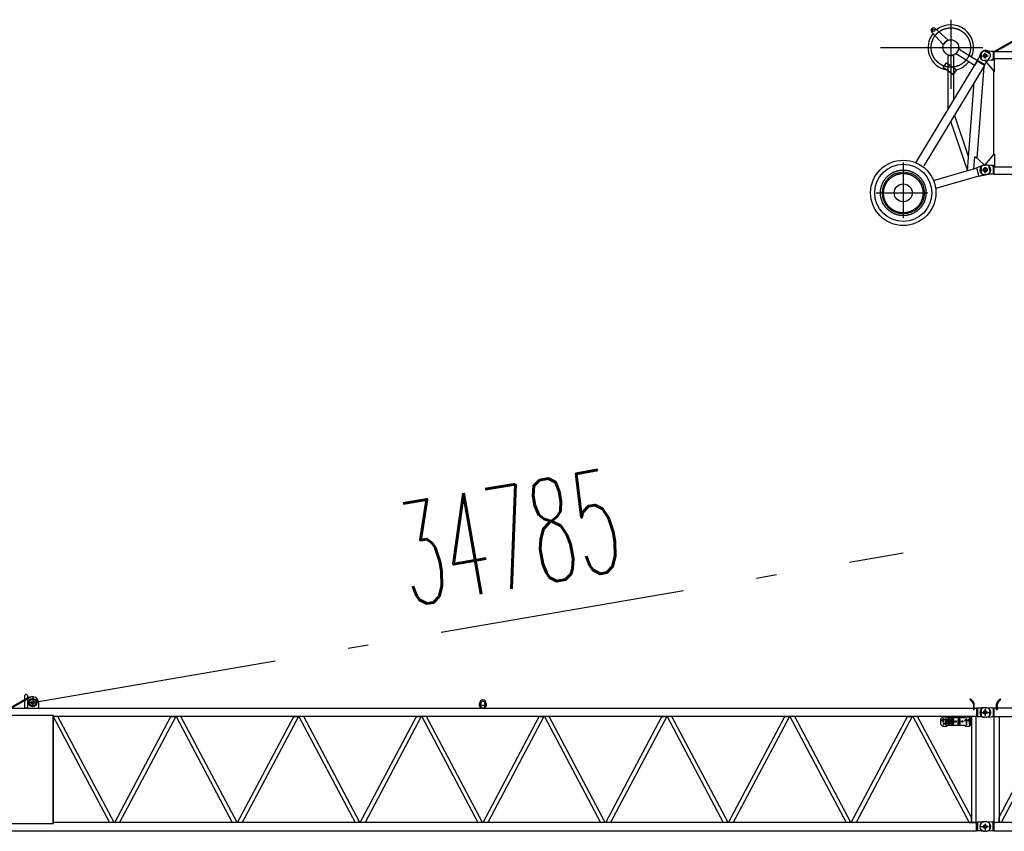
# Model space of a CAD drawing. Extents: x 12936 to 154086, y 9945 to 78013.
# Tile 34 of 64: x 49232 to 61232, y 65297 to 75185. Entities that reach past the tile are written whole.
import ezdxf
from ezdxf.enums import TextEntityAlignment as Align

# ---------------------------------------------------------------- set-up
doc = ezdxf.new("R2010")
doc.units = 0
doc.header["$LTSCALE"] = 100
doc.header["$MEASUREMENT"] = 0
doc.linetypes.add('CENTER', pattern=[50.5, 30, -9, 2.5, -9])
doc.layers.get('0').update_dxf_attribs({"linetype": 'CONTINUOUS'})
for name, color, linetype in [('1', 7, 'CONTINUOUS'), ('16', 7, 'CONTINUOUS'), ('4', 7, 'CONTINUOUS')]:
    doc.layers.add(name, color=color, linetype=linetype)
doc.styles.get("Standard").update_dxf_attribs({"font": 'txt', "bigfont": 'bigfont'})

# ---------------------------------------------------------------- blocks, each defined once
blk = doc.blocks.new('*G621621')
at = {"layer": '16', "color": 7, "linetype": 'CONTINUOUS'}
for p, q in [((60487.294891, 74881.262542), (60348.450391, 75034.202542)), ((60390.912391, 75076.640542), (60543.865891, 74937.833542)), ((60490.833391, 74877.728542), (60487.294891, 74881.262542)), ((60543.865891, 74937.833542), (60547.399891, 74934.299542)), ((60642.852391, 74771.111542), (60644.659891, 74765.009542)), ((60644.659891, 74765.009542), (60655.129891, 74758.702042)), ((60680.796391, 74825.045542), (60674.551891, 74823.310042)), ((60693.018391, 74817.592042), (60680.796391, 74825.045542)), ((60693.018391, 74817.592042), (60906.423391, 74688.374542)), ((60945.232891, 74766.529042), (60955.074391, 74782.798042)), ((60993.645391, 74809.729042), (61060.258891, 74769.440542)), ((60152.911891, 73442.543542), (60901.959391, 74681.069542)), ((60486.915391, 74602.105042), (60527.061391, 74659.444042)), ((60527.061391, 74659.444042), (60649.933891, 74573.408542)), ((60549.546391, 74753.002042), (60545.046391, 74748.502042)), ((60545.046391, 74748.502042), (60545.046391, 74090.920042)), ((60615.046891, 74748.502042), (60610.543891, 74753.002042)), ((60615.046891, 74206.661542), (60615.046891, 74748.502042)), ((60870.168391, 74628.499042), (60655.129891, 74758.702042)), ((60906.423391, 74688.374542), (60870.168391, 74628.499042)), ((60988.897891, 74628.485542), (60901.987891, 74681.051542)), ((60906.354391, 74690.654542), (60916.737391, 74707.820542)), ((60906.354391, 74690.654542), (60995.347891, 74636.831542)), ((60906.423391, 74688.374542), (60906.354391, 74690.654542)), ((60916.737391, 74707.820542), (60920.298391, 74715.293542)), ((60920.298391, 74715.293542), (60923.619391, 74722.204042)), ((60923.619391, 74722.204042), (60926.700391, 74728.550542)), ((60926.700391, 74728.550542), (60929.541391, 74734.331542)), ((60929.541391, 74734.331542), (60932.142391, 74739.548542)), ((60932.142391, 74739.548542), (60934.501891, 74744.200042)), ((60934.501891, 74744.200042), (60936.619891, 74748.286042)), ((60936.619891, 74748.286042), (60938.497891, 74751.806542)), ((60938.497891, 74751.806542), (60940.134391, 74754.761542)), ((60940.134391, 74754.761542), (60941.529391, 74757.149542)), ((60995.347891, 74637.068542), (61005.730891, 74653.997542)), ((61005.018391, 74653.592542), (61006.489891, 74655.292042)), ((61005.730891, 74653.997542), (61010.680891, 74660.632042)), ((61010.680891, 74660.632042), (61015.245391, 74666.791042)), ((61015.245391, 74666.791042), (61019.424391, 74672.473042)), ((61019.424391, 74672.473042), (61023.214891, 74677.681042)), ((61023.214891, 74677.681042), (61026.619891, 74682.410542)), ((61026.619891, 74682.410542), (61029.637891, 74686.664542)), ((61029.637891, 74686.664542), (61032.268891, 74690.440042)), ((61032.268891, 74690.440042), (61034.511391, 74693.740042)), ((61034.511391, 74693.740042), (61036.365391, 74696.560042)), ((61036.365391, 74696.560042), (61037.833891, 74698.904542)), ((61044.489391, 74706.497542), (61054.330891, 74722.771042)), ((60988.897891, 74628.485542), (60249.276391, 73405.552042)), ((60609.783391, 74516.068042), (60486.915391, 74602.105042)), ((60558.472891, 74551.997542), (60609.783391, 74516.068042)), ((60649.933891, 74573.408542), (60609.783391, 74516.068042)), ((60609.783391, 74516.068042), (60638.778391, 74557.472542)), ((60981.483391, 74616.223042), (60897.478891, 73499.915542)), ((60988.897891, 74628.485542), (60995.347891, 74637.068542)), ((60783.957391, 73345.310542), (60865.114891, 74423.815042)), ((60577.657891, 73948.514542), (60782.016391, 73344.748042)), ((60797.013391, 73518.788542), (60625.039891, 74026.861042)), ((60859.813891, 73359.221542), (60871.531891, 73514.957542)), ((60871.531891, 73514.957542), (60881.562391, 73514.957542)), ((60881.562391, 73514.957542), (60981.523891, 73420.493542)), ((60368.766391, 73224.904042), (60801.252391, 73350.328042)), ((60782.016391, 73344.748042), (60783.957391, 73344.748042)), ((60893.941374, 73377.20653), (60783.957391, 73345.310542)), ((60984.901891, 73411.082542), (60894.264391, 73378.553542)), ((60894.264391, 73378.553542), (60923.232391, 73278.664042)), ((60981.523891, 73420.493542), (60984.901891, 73411.082542)), ((60984.902795, 73411.079426), (60992.538391, 73413.293542)), ((61039.147891, 73406.957542), (61060.831891, 73332.191542)), ((60922.897845, 73279.81764), (60394.689391, 73126.636042)), ((60923.232391, 73278.664042), (60942.499891, 73284.248542)), ((60942.499891, 73284.248542), (60950.634391, 73285.772542)), ((60950.634391, 73285.772542), (60958.164391, 73287.208042)), ((60958.164391, 73287.208042), (60965.088391, 73288.556542)), ((60965.088391, 73288.556542), (60971.404891, 73289.815042)), ((60971.404891, 73289.815042), (60977.113891, 73290.986542)), ((60977.113891, 73290.986542), (60982.216891, 73292.071042)), ((60982.216891, 73292.071042), (60986.709391, 73293.065542)), ((60986.709391, 73293.065542), (60990.594391, 73293.971542)), ((60990.594391, 73293.971542), (60993.870391, 73294.790542)), ((60993.870391, 73294.790542), (60996.538891, 73295.519542)), ((61006.581391, 73296.590542), (61024.842391, 73301.887042))]:
    blk.add_line(p, q, dxfattribs=at)
at = {"layer": '16', "color": 7, "linetype": 'CENTER'}
for p, q in [((61000.044391, 74711.291542), (61000.044391, 74780.152042)), ((60961.767391, 74745.083542), (61036.093891, 74745.083542)), ((60000.046891, 73444.069056), (60000.046891, 72765.936525)), ((60965.058391, 73355.083042), (61030.636891, 73355.083042)), ((61000.044391, 73320.436042), (61000.044391, 73388.198542)), ((59670.470636, 73075.069042), (60300.734989, 73075.069042))]:
    blk.add_line(p, q, dxfattribs=at)
for centre, radius in [((60580.047391, 74845.067542), 240.000915), ((60000.046891, 73075.088542), 277.500915), ((60000.046891, 73071.485542), 240.000915)]:
    blk.add_circle(centre, radius, dxfattribs=at)
at = {"layer": '16', "color": 7, "linetype": 'CONTINUOUS'}
for centre, radius in [((60369.685891, 75055.442542), 14.996456), ((60580.047391, 74845.085542), 94.999695), ((61000.044391, 74745.083542), 22.501481), ((60000.046891, 73075.069042), 397.998045), ((60000.046891, 73075.073542), 347.99652), ((60001.387891, 73073.957542), 255.78867), ((61000.044391, 73355.083042), 22.50131), ((60000.046891, 73075.088542), 109.550313)]:
    blk.add_circle(centre, radius, dxfattribs=at)
for centre, radius, start, end in [((60580.047391, 74845.067542), 277.500645, -23.94705, 128.57272), ((60580.047391, 74845.067542), 277.501395, 141.42836, -100.46527), ((60369.685891, 75055.414042), 30.018806, 45.001144, -135.02975), ((60580.042891, 74845.085542), 94.99807, 110.09573, 159.89977), ((60580.009891, 74845.003042), 97.000776, -49.62167, -12.92453), ((61030.806391, 74714.774542), 100.007614, 148.83395, 154.60809), ((61004.704891, 74752.787542), 57.994957, 58.838413, 148.84076), ((61004.704891, 74752.787542), 57.997326, -31.16772, 58.83615), ((60580.047391, 74845.081042), 96.999333, -108.32538, -71.67352), ((60563.938891, 74860.571542), 299.764185, -73.33078, -38.84711), ((60958.918891, 74758.253542), 98.740626, -36.94681, -31.16754), ((61008.687391, 73357.592542), 57.999099, 16.168184, 106.16944), ((61008.687391, 73357.592542), 58.000374, -73.82977, 16.16589), ((60978.726391, 73392.638542), 98.738949, -79.6095, -73.82928)]:
    blk.add_arc(centre, radius, start, end, dxfattribs=at)
blk = doc.blocks.new('*G622622')
at = {"layer": '1', "color": 7, "linetype": 'CONTINUOUS'}
for p, q in [((61118.871391, 74804.523892), (61354.888891, 74937.540892)), ((61140.151891, 74804.976892), (61359.801391, 74928.833392)), ((60948.042391, 74783.942392), (60948.042391, 74706.095392)), ((61010.059891, 74803.013392), (60991.044391, 74803.013392)), ((61075.044391, 74797.016392), (61010.059891, 74803.013392)), ((61095.103891, 74797.016392), (61075.044391, 74797.016392)), ((61095.103891, 74797.016392), (61095.103891, 74693.012392)), ((61105.837891, 74795.811892), (61095.103891, 74797.016392)), ((61105.837891, 74795.811892), (61105.837891, 74694.210892)), ((61105.837891, 74795.811892), (72894.250891, 74795.811892)), ((61123.782391, 74795.811892), (61118.871391, 74804.523892)), ((61140.151891, 74795.811892), (61140.151891, 74804.976892)), ((61010.059891, 74687.015392), (60991.044391, 74687.015392)), ((61000.044391, 74687.015392), (61000.044391, 74682.011392)), ((61000.044391, 74682.011392), (61108.854391, 74552.336392)), ((61075.044391, 74693.012392), (61010.059891, 74687.015392)), ((61095.103891, 74704.212892), (61075.044391, 74693.012392)), ((61095.103891, 74693.012392), (61075.044391, 74693.012392)), ((61113.858391, 74704.212892), (61095.103891, 74704.212892)), ((61105.837891, 74694.210892), (61095.103891, 74693.012392)), ((61640.043391, 74707.266892), (61099.543891, 74707.266892)), ((61113.858391, 74552.336392), (61113.858391, 74704.212892)), ((61099.543891, 74563.433392), (61099.543891, 73536.591892)), ((61108.854391, 74552.336392), (61113.858391, 74552.336392)), ((61000.044391, 73418.012392), (61108.854391, 73547.687392)), ((61108.854391, 73547.687392), (61113.858391, 73547.687392)), ((61113.858391, 73547.687392), (61113.858391, 73395.810892)), ((60948.042391, 73393.938892), (60948.042391, 73316.090392)), ((61010.059891, 73413.008392), (60991.044391, 73413.008392)), ((61000.044391, 73413.008392), (61000.044391, 73418.012392)), ((61075.044391, 73407.011392), (61010.059891, 73413.008392)), ((61095.103891, 73407.011392), (61075.044391, 73407.011392)), ((61095.103891, 73395.810892), (61075.044391, 73407.011392)), ((61095.103891, 73407.011392), (61095.103891, 73303.008892)), ((61106.749891, 73405.812892), (61095.103891, 73407.011392)), ((61113.858391, 73395.810892), (61095.103891, 73395.810892)), ((61099.543891, 73392.756892), (61640.043391, 73392.756892)), ((61106.749891, 73304.211892), (61106.749891, 73405.812892)), ((61010.059891, 73297.011892), (60991.044391, 73297.011892)), ((61022.767891, 73298.820892), (61020.003391, 73298.778892)), ((61026.142891, 73298.948392), (61022.767891, 73298.820892)), ((61030.125391, 73299.159892), (61026.142891, 73298.948392)), ((61034.718391, 73299.455392), (61030.125391, 73299.159892)), ((61039.920391, 73299.836392), (61034.718391, 73299.455392)), ((61045.729891, 73300.301392), (61039.920391, 73299.836392)), ((61052.148391, 73300.851892), (61045.729891, 73300.301392)), ((61059.172891, 73301.486392), (61052.148391, 73300.851892)), ((61066.806391, 73302.204892), (61059.172891, 73301.486392)), ((61075.044391, 73303.008892), (61066.806391, 73302.204892)), ((61095.103891, 73303.008892), (61075.044391, 73303.008892)), ((61106.749891, 73304.211892), (61095.103891, 73303.008892)), ((61106.749891, 73304.211892), (72893.344891, 73304.211892))]:
    blk.add_line(p, q, dxfattribs=at)
at = {"layer": '1', "color": 7, "linetype": 'CENTER'}
for p, q in [((61000.044391, 74715.749392), (61000.044391, 74776.961392)), ((60970.705891, 74745.014392), (61026.448891, 74745.014392)), ((60971.250391, 73355.009392), (61029.726391, 73355.009392)), ((61000.044391, 73325.808892), (61000.044391, 73387.566892))]:
    blk.add_line(p, q, dxfattribs=at)
at = {"layer": '1', "color": 7, "linetype": 'CONTINUOUS'}
for centre, radius in [((61000.044391, 74745.014392), 22.503662), ((61000.044391, 73355.009392), 25.003051)]:
    blk.add_circle(centre, radius, dxfattribs=at)
for centre, radius, start, end in [((60991.044391, 74745.014392), 57.998656, 90, 180), ((60991.044391, 74745.014392), 57.998656, 180, -90), ((60991.044391, 73355.009392), 57.998656, 90, 180), ((60991.044391, 73355.009392), 57.998656, 180, -90), ((61010.059891, 73397.013892), 100.003052, -90, -84.22067)]:
    blk.add_arc(centre, radius, start, end, dxfattribs=at)
blk = doc.blocks.new('*G625625')
at = {"layer": '16', "color": 7, "linetype": 'CONTINUOUS'}
for p, q in [((61009.0045, 66803.013392), (60989.998, 66803.013392)), ((61019.965, 66802.519892), (61022.728, 66802.251392)), ((61009.0045, 66687.016892), (60989.998, 66687.016892)), ((61009.0045, 65297.012342), (60989.998, 65297.012342))]:
    blk.add_line(p, q, dxfattribs=at)
for centre, radius, start in [((61010.014, 66703.009892), 100.003051, 84.288887), ((61009.0045, 65355.011042), 58.007813, 80.731326)]:
    blk.add_arc(centre, radius, start, 90, dxfattribs=at)
blk = doc.blocks.new('*G626626')
at = {"layer": '16', "color": 7, "linetype": 'CONTINUOUS'}
for p, q in [((61135.009, 66775.162892), (61135.009, 66845.223392)), ((61145.0065, 66845.223392), (61145.0065, 66775.162892)), ((61149.067, 66879.166892), (61180.36, 66910.459892)), ((61187.4325, 66903.391892), (61156.135, 66872.094392)), ((61180.36, 66910.459892), (61187.4325, 66903.391892)), ((66958.504, 66819.121892), (66958.504, 66850.374392)), ((66975.007, 66819.121892), (66975.007, 66850.374392)), ((67025.0035, 66850.374392), (67025.0035, 66819.121892)), ((67041.5065, 66850.374392), (67041.5065, 66819.121892)), ((72819.6505, 66910.459892), (72812.578, 66903.391892)), ((72812.578, 66903.391892), (72843.8755, 66872.094392)), ((72850.9435, 66879.166892), (72819.6505, 66910.459892)), ((72855.0085, 66845.223392), (72855.004, 66775.162892)), ((72865.006, 66775.162892), (72865.006, 66845.223392)), ((60948.004, 66783.937892), (60948.004, 66706.090892)), ((61010.017, 66803.013392), (60991.006, 66803.013392)), ((61095.064, 66797.011892), (61075.006, 66797.011892)), ((61095.064, 66797.011892), (61095.064, 66693.012392)), ((61109.6575, 66795.313892), (61095.064, 66797.011892)), ((72890.797, 66795.313892), (61109.6575, 66795.313892)), ((61109.6575, 66694.716392), (61109.6575, 66795.313892)), ((61145.0065, 66775.162892), (61135.009, 66775.162892)), ((66977.008, 66823.374392), (66977.008, 66817.080392)), ((66977.008, 66817.080392), (66977.008, 66798.618392)), ((66977.008, 66798.618392), (66977.008, 66795.373892)), ((66977.008, 66795.373892), (67023.004, 66795.373892)), ((67021.0075, 66825.375392), (66979.003, 66825.375392)), ((67023.004, 66817.080392), (67023.004, 66823.374392)), ((67023.004, 66798.618392), (67023.004, 66817.080392)), ((67023.004, 66795.373892), (67023.004, 66798.618392)), ((72855.004, 66775.162892), (72865.006, 66775.162892)), ((72904.9465, 66797.016392), (72890.797, 66795.313892)), ((72890.797, 66795.313892), (72890.797, 66694.716392)), ((72904.9465, 66693.012392), (72904.9465, 66797.016392)), ((72925, 66797.016392), (72904.9465, 66797.016392)), ((72933.241, 66797.838392), (72925, 66797.016392)), ((72940.8745, 66798.600392), (72933.241, 66797.838392)), ((72947.9005, 66799.302392), (72940.8745, 66798.600392)), ((72954.319, 66799.944392), (72947.9005, 66799.302392)), ((72960.13, 66800.524892), (72954.319, 66799.944392)), ((72965.3305, 66801.043892), (72960.13, 66800.524892)), ((72969.9235, 66801.504392), (72965.3305, 66801.043892)), ((72973.906, 66801.903392), (72969.9235, 66801.504392)), ((72977.2795, 66802.240892), (72973.906, 66801.903392)), ((72980.0425, 66802.519892), (72977.2795, 66802.240892)), ((73009.0045, 66803.013392), (72989.9935, 66803.013392)), ((73052.002, 66783.937892), (73052.002, 66706.090892)), ((61010.017, 66687.016892), (60991.006, 66687.016892)), ((61095.064, 66693.012392), (61075.006, 66693.012392)), ((61109.8555, 66694.212392), (61095.064, 66693.012392)), ((61109.6575, 66694.716392), (72890.797, 66694.716392)), ((61109.8555, 65405.813642), (61109.8555, 66694.212392)), ((61109.8555, 66694.212392), (61170.1555, 66694.212392)), ((61170.1555, 66694.212392), (61170.1555, 65405.813642)), ((61170.1555, 65467.890992), (61810.228, 66694.212392)), ((61867.756, 66694.212392), (61195.282, 65405.813642)), ((61877.062, 66694.212392), (62543.0395, 65405.813642)), ((62600.4475, 65405.813642), (61934.47, 66694.212392)), ((62609.5615, 65405.813642), (63275.539, 66694.212392)), ((63332.9515, 66694.212392), (62666.9695, 65405.813642)), ((63342.061, 66694.212392), (64008.043, 65405.813642)), ((64065.4525, 65405.813642), (63399.475, 66694.212392)), ((64074.562, 65405.813642), (64740.5395, 66694.212392)), ((64797.952, 66694.212392), (64131.97, 65405.813642)), ((64807.066, 66694.212392), (65473.0435, 65405.813642)), ((65530.4515, 65405.813642), (64864.474, 66694.212392)), ((65539.561, 65405.813642), (66205.5385, 66694.212392)), ((66262.951, 66694.212392), (65596.969, 65405.813642)), ((66272.0605, 66694.212392), (66938.0425, 65405.813642)), ((66995.4505, 65405.813642), (66329.473, 66694.212392)), ((67004.56, 65405.813642), (67670.5375, 66694.212392)), ((67727.95, 66694.212392), (67061.968, 65405.813642)), ((67737.064, 66694.212392), (68403.0415, 65405.813642)), ((68460.4495, 65405.813642), (67794.472, 66694.212392)), ((68469.5635, 65405.813642), (69135.541, 66694.212392)), ((69192.949, 66694.212392), (68526.9715, 65405.813642)), ((69202.0585, 66694.212392), (69868.0405, 65405.813642)), ((69925.45, 65405.813642), (69259.4725, 66694.212392)), ((69934.564, 65405.813642), (70600.5415, 66694.212392)), ((70657.9495, 66694.212392), (69991.972, 65405.813642)), ((70667.0635, 66694.212392), (71333.041, 65405.813642)), ((71390.449, 65405.813642), (70724.4715, 66694.212392)), ((71399.563, 65405.813642), (72065.5405, 66694.212392)), ((72122.9485, 66694.212392), (71456.971, 65405.813642)), ((72132.2545, 66694.212392), (72804.7285, 65405.813642)), ((72829.855, 65467.890992), (72189.787, 66694.212392)), ((72890.1565, 66694.212392), (72829.855, 66694.212392)), ((72829.855, 66694.212392), (72829.855, 65405.813642)), ((72855.178, 66694.212392), (72858.0025, 66694.212392)), ((72864.832, 66694.212392), (72862.003, 66694.212392)), ((72890.1565, 65405.813642), (72890.1565, 66694.212392)), ((72890.797, 66694.716392), (72904.9465, 66693.012392)), ((72925, 66693.012392), (72904.9465, 66693.012392)), ((72933.241, 66692.188892), (72925, 66693.012392)), ((72940.8745, 66691.425392), (72933.241, 66692.188892)), ((72947.9005, 66690.721892), (72940.8745, 66691.425392)), ((72954.319, 66690.081392), (72947.9005, 66690.721892)), ((72960.13, 66689.499392), (72954.319, 66690.081392)), ((72965.3305, 66688.980392), (72960.13, 66689.499392)), ((72969.9235, 66688.521392), (72965.3305, 66688.980392)), ((72973.906, 66688.123892), (72969.9235, 66688.521392)), ((72977.2795, 66687.786392), (72973.906, 66688.123892)), ((72980.0425, 66687.510392), (72977.2795, 66687.786392)), ((73009.0045, 66687.016892), (72989.9935, 66687.016892)), ((61010.017, 65413.014242), (60991.006, 65413.014242)), ((61075.006, 65407.012892), (61018.379301, 65412.584843)), ((61095.064, 65407.012892), (61075.006, 65407.012892)), ((61095.064, 65303.013542), (61095.064, 65407.012892)), ((61109.6575, 65405.314592), (61095.064, 65407.012892)), ((72890.797, 65405.314592), (61109.6575, 65405.314592)), ((61109.6575, 65304.716492), (61109.6575, 65405.314592)), ((61170.1555, 65405.813642), (61109.8555, 65405.813642)), ((61170.1555, 65405.813642), (61170.1555, 65467.890992)), ((61195.282, 65405.813642), (61170.1555, 65405.813642)), ((72804.7285, 65405.813642), (72829.855, 65405.813642)), ((72829.855, 65405.813642), (72829.855, 65467.890992)), ((72829.855, 65405.813642), (72890.1565, 65405.813642)), ((72904.9465, 65407.017542), (72890.797, 65405.314592)), ((72890.797, 65405.314592), (72890.797, 65304.716492)), ((72904.9465, 65303.013542), (72904.9465, 65407.017542)), ((72925, 65407.017542), (72904.9465, 65407.017542)), ((72933.241, 65407.839692), (72925, 65407.017542)), ((72940.8745, 65408.601542), (72933.241, 65407.839692)), ((72947.9005, 65409.303092), (72940.8745, 65408.601542)), ((72954.319, 65409.944192), (72947.9005, 65409.303092)), ((72960.13, 65410.524842), (72954.319, 65409.944192)), ((72965.3305, 65411.045042), (72960.13, 65410.524842)), ((72969.9235, 65411.504642), (72965.3305, 65411.045042)), ((72973.906, 65411.903642), (72969.9235, 65411.504642)), ((72977.2795, 65412.242042), (72973.906, 65411.903642)), ((72980.0425, 65412.519842), (72977.2795, 65412.242042)), ((73009.0045, 65413.014242), (72989.9935, 65413.014242)), ((61010.017, 65297.016842), (60991.006, 65297.016842)), ((61075.006, 65303.013542), (61020.091081, 65297.525656)), ((61095.064, 65303.013542), (61075.006, 65303.013542)), ((61109.6575, 65304.716492), (61095.064, 65303.013542)), ((61109.6575, 65304.716492), (72890.797, 65304.716492)), ((72890.797, 65304.716492), (72904.9465, 65303.013542)), ((72925, 65303.013542), (72904.9465, 65303.013542)), ((72933.241, 65302.188542), (72925, 65303.013542)), ((72940.8745, 65301.424442), (72933.241, 65302.188542)), ((72947.9005, 65300.721242), (72940.8745, 65301.424442)), ((72954.319, 65300.079242), (72947.9005, 65300.721242)), ((72960.13, 65299.498142), (72954.319, 65300.079242)), ((72965.3305, 65298.978392), (72960.13, 65299.498142)), ((72969.9235, 65298.519842), (72965.3305, 65298.978392)), ((72973.906, 65298.122342), (72969.9235, 65298.519842)), ((72977.2795, 65297.786192), (72973.906, 65298.122342)), ((72980.0425, 65297.511242), (72977.2795, 65297.786192)), ((73009.0045, 65297.016842), (72989.9935, 65297.016842)), ((73052.002, 65393.939192), (73052.002, 65316.091892))]:
    blk.add_line(p, q, dxfattribs=at)
at = {"layer": '16', "color": 7, "linetype": 'CENTER'}
for p, q in [((60969.244, 66745.014392), (61027.801, 66745.014392)), ((61000.006, 66715.566392), (61000.006, 66775.354892)), ((72970.7035, 66745.014392), (73027.3195, 66745.014392)), ((73000.006, 66718.720892), (73000.006, 66772.471892)), ((60970.7035, 65355.011042), (61029.367, 65355.011042)), ((61000.006, 65327.307092), (61000.006, 65384.536742)), ((72967.4815, 65355.015542), (73027.27, 65355.015542)), ((73000.006, 65326.121492), (73000.006, 65383.863842))]:
    blk.add_line(p, q, dxfattribs=at)
at = {"layer": '16', "color": 7, "linetype": 'CONTINUOUS'}
for centre in [(61000.006, 66745.014392), (73000.006, 66745.014392), (61000.006, 65355.011042), (73000.006, 65355.015542)]:
    blk.add_circle(centre, 22.499085, dxfattribs=at)
for centre, radius, start, end in [((61183.0285, 66845.220392), 48.018276, 135.0114, 179.99475), ((61183.0105, 66845.223392), 38.004185, 135.00374, 179.99886), ((67000.006, 66850.374392), 41.500854, 0, 180), ((67000.006, 66850.374392), 24.998473, 0, 180), ((72817.015, 66845.223392), 37.994385, 0, 45.009762), ((72817.0045, 66845.221892), 48.001098, 0, 45.003063), ((60991.006, 66745.014392), 57.998656, 90, 180), ((60991.006, 66745.014392), 57.998656, 180, -90), ((66980.005, 66819.121892), 21.501159, 180, -98.01624), ((66980.005, 66819.121892), 4.998779, 180, -126.84891), ((66979.003, 66823.374392), 2.000427, 90, 180), ((67021.0075, 66823.374392), 1.99585, 0, 90), ((67020.0055, 66819.121892), 21.496148, -81.98413, -0.00208), ((67020.001, 66819.126392), 5.006104, -53.14194, -0.05377), ((72989.9935, 66703.014392), 99.998473, 90, 95.71138), ((73009.0045, 66745.014392), 57.998657, 0, 90), ((73009.0045, 66745.014392), 57.998657, -90, 0), ((61010.017, 66787.014392), 99.998473, -90, -84.21808), ((72989.9935, 66787.014392), 100.000509, -95.70923, -89.99786), ((60991.006, 65355.011042), 58.003234, 90, 180), ((72989.9935, 65313.015692), 99.998473, 90, 95.71138), ((73009.0045, 65355.015542), 57.998657, 0, 90), ((60991.006, 65355.011042), 57.998656, 180, -90), ((61010.017, 65397.015392), 99.998473, -90, -84.21808), ((72989.9935, 65397.015392), 100.000509, -95.70923, -89.99786), ((73009.0045, 65355.015542), 57.998657, -90, 0)]:
    blk.add_arc(centre, radius, start, end, dxfattribs=at)
blk = doc.blocks.new('*G627627')
at = {"layer": '16', "color": 7, "linetype": 'CENTER'}
for p, q in [((73000.006, 66715.498892), (73000.006, 66775.287392)), ((73000.006, 65327.238392), (73000.006, 65384.468042))]:
    blk.add_line(p, q, dxfattribs=at)
blk = doc.blocks.new('*G624624')
at = {"color": 7, "linetype": 'CONTINUOUS'}
for name in ['*G626626', '*G625625', '*G627627']:
    blk.add_blockref(name, (0, 0), dxfattribs=at)
blk = doc.blocks.new('*G623623')
at = {"layer": '16', "color": 7, "linetype": 'CONTINUOUS'}
for p, q in [((61075.006, 66797.011892), (61018.888846, 66802.618362)), ((61020.091081, 66687.524656), (61075.006, 66693.012392))]:
    blk.add_line(p, q, dxfattribs=at)
at = {"color": 7, "linetype": 'CONTINUOUS'}
blk.add_blockref('*G624624', (0, 0), dxfattribs=at)
blk = doc.blocks.new('*G628628')
at = {"layer": '1', "color": 7, "linetype": 'CONTINUOUS'}
for p, q in [((49118.833, 66804.525542), (49354.8505, 66937.542542)), ((49140.1135, 66804.978542), (49359.763, 66928.835042)), ((49295.0125, 66795.813542), (49295.0125, 66950.904542)), ((49325.005, 66950.904542), (49325.005, 66795.813542)), ((49354.8505, 66937.542542), (49359.763, 66928.835042)), ((49460.4985, 66865.938542), (49460.4985, 66804.978542)), ((54834.5065, 66824.487542), (54834.5065, 66855.735542)), ((54851.008, 66824.487542), (54851.008, 66855.735542)), ((54901.006, 66855.735542), (54901.006, 66824.487542)), ((54917.5075, 66855.735542), (54917.5075, 66824.487542)), ((60819.652, 66910.460042), (60812.5795, 66903.387542)), ((60812.5795, 66903.387542), (60843.877, 66872.096042)), ((60850.9495, 66879.168542), (60819.652, 66910.460042)), ((60855.0055, 66845.225042), (60855.01, 66775.164542)), ((60865.0075, 66775.164542), (60865.0075, 66845.225042)), ((49105.7995, 66795.813542), (60894.2125, 66795.813542)), ((49325.005, 66795.813542), (49295.0125, 66795.813542)), ((54853.009, 66828.735542), (54853.009, 66822.446042)), ((54853.009, 66822.446042), (54853.009, 66803.985542)), ((54853.009, 66803.985542), (54853.009, 66800.739542)), ((54853.009, 66800.739542), (54899.005, 66800.739542)), ((54897.0085, 66830.736542), (54855.01, 66830.736542)), ((54899.005, 66822.446042), (54899.005, 66828.735542)), ((54899.005, 66803.985542), (54899.005, 66822.446042)), ((54899.005, 66800.739542), (54899.005, 66803.985542)), ((60855.01, 66775.164542), (60865.0075, 66775.164542)), ((60904.9465, 66797.018042), (60894.2125, 66795.813542)), ((60894.2125, 66795.813542), (60894.2125, 66694.212542)), ((60925.006, 66797.018042), (60904.9465, 66797.018042)), ((60904.9465, 66797.018042), (60904.9465, 66693.014042)), ((60933.2455, 66797.850542), (60925.006, 66797.018042)), ((60940.879, 66798.620042), (60933.2455, 66797.850542)), ((60947.905, 66799.328042), (60940.879, 66798.620042)), ((60954.322, 66799.971542), (60947.905, 66799.328042)), ((60960.133, 66800.553542), (60954.322, 66799.971542)), ((60965.3335, 66801.072542), (60960.133, 66800.553542)), ((60969.9265, 66801.528542), (60965.3335, 66801.072542)), ((60973.909, 66801.921542), (60969.9265, 66801.528542)), ((60977.284, 66802.253042), (60973.909, 66801.921542)), ((60980.047, 66802.520042), (60977.284, 66802.253042)), ((61009.006, 66803.015042), (60989.9995, 66803.015042)), ((61052.008, 66783.935042), (61052.008, 66706.088042)), ((49640.005, 66707.268542), (49099.5055, 66707.268542)), ((49670.158, 66694.212542), (49638.247, 66694.212542)), ((49638.247, 66694.212542), (50326.939, 65405.814542)), ((49645.009, 66707.268542), (49640.005, 66707.268542)), ((49640.005, 65392.758542), (49640.005, 66707.268542)), ((49645.009, 65392.758542), (49645.009, 66707.268542)), ((60894.2125, 66694.212542), (49645.009, 66694.212542)), ((49696.0765, 66694.212542), (49670.158, 66694.212542)), ((50384.7685, 65405.814542), (49696.0765, 66694.212542)), ((50391.109, 65405.814542), (51075.163, 66694.212542)), ((51132.9055, 66694.212542), (50448.8515, 65405.814542)), ((51075.163, 66694.212542), (51132.9055, 66694.212542)), ((51196.8505, 66694.212542), (51139.108, 66694.212542)), ((51139.108, 66694.212542), (51823.1635, 65405.814542)), ((51880.9045, 65405.814542), (51196.8505, 66694.212542)), ((51887.1085, 65405.814542), (52571.167, 66694.212542)), ((52628.905, 66694.212542), (51944.8495, 65405.814542)), ((52571.167, 66694.212542), (52628.905, 66694.212542)), ((52692.85, 66694.212542), (52635.1075, 66694.212542)), ((52635.1075, 66694.212542), (53319.1615, 65405.814542)), ((53376.9085, 65405.814542), (52692.85, 66694.212542)), ((53383.1065, 65405.814542), (54067.1665, 66694.212542)), ((54124.9045, 66694.212542), (53440.849, 65405.814542)), ((54067.1665, 66694.212542), (54124.9045, 66694.212542)), ((54188.8495, 66694.212542), (54131.107, 66694.212542)), ((54131.107, 66694.212542), (54815.161, 65405.814542)), ((54872.908, 65405.814542), (54188.8495, 66694.212542)), ((54879.106, 65405.814542), (55563.1645, 66694.212542)), ((55620.907, 66694.212542), (54936.8485, 65405.814542)), ((55563.1645, 66694.212542), (55620.907, 66694.212542)), ((55684.8475, 66694.212542), (55627.1095, 66694.212542)), ((55627.1095, 66694.212542), (56311.165, 65405.814542)), ((56368.9075, 65405.814542), (55684.8475, 66694.212542)), ((56375.11, 65405.814542), (57059.164, 66694.212542)), ((57116.9065, 66694.212542), (56432.8525, 65405.814542)), ((57059.164, 66694.212542), (57116.9065, 66694.212542)), ((57180.8515, 66694.212542), (57123.109, 66694.212542)), ((57123.109, 66694.212542), (57807.1645, 65405.814542)), ((57864.907, 65405.814542), (57180.8515, 66694.212542)), ((57871.1095, 65405.814542), (58555.1635, 66694.212542)), ((58612.906, 66694.212542), (57928.852, 65405.814542)), ((58555.1635, 66694.212542), (58612.906, 66694.212542)), ((58676.851, 66694.212542), (58619.1085, 66694.212542)), ((58619.1085, 66694.212542), (59303.1625, 65405.814542)), ((59360.905, 65405.814542), (58676.851, 66694.212542)), ((59367.1075, 65405.814542), (60051.163, 66694.212542)), ((60108.9055, 66694.212542), (59424.85, 65405.814542)), ((60051.163, 66694.212542), (60108.9055, 66694.212542)), ((60115.2445, 66694.212542), (60803.9365, 65405.814542)), ((60173.074, 66694.212542), (60115.2445, 66694.212542)), ((60829.855, 65465.511542), (60173.074, 66694.212542)), ((60479.854, 66688.610042), (60454.855, 66663.611042)), ((60454.855, 66663.611042), (60454.855, 66603.612542)), ((60454.855, 66603.612542), (60479.854, 66578.613542)), ((60484.8565, 66668.610542), (60464.857, 66648.611042)), ((60464.857, 66648.611042), (60471.9295, 66641.543042)), ((60471.9295, 66641.543042), (60484.8565, 66654.470042)), ((60529.855, 66688.610042), (60479.854, 66688.610042)), ((60494.86, 66668.610542), (60484.8565, 66668.610542)), ((60484.8565, 66654.470042), (60484.8565, 66598.613042)), ((60489.856, 66603.612542), (60484.8565, 66598.613042)), ((60494.86, 66598.613042), (60494.86, 66668.610542)), ((60504.8575, 66653.609042), (60514.8595, 66653.609042)), ((60514.8595, 66613.610042), (60504.8575, 66613.610042)), ((60512.8585, 66660.612542), (60517.3585, 66657.939542)), ((60512.8585, 66606.611042), (60517.3585, 66598.820042)), ((60519.8575, 66638.613542), (60514.891, 66638.613542)), ((60514.891, 66638.613542), (60514.891, 66628.611542)), ((60514.891, 66628.611542), (60519.8575, 66628.611542)), ((60517.3585, 66657.939542), (60517.3585, 66668.400542)), ((60517.3585, 66598.820042), (60517.3585, 66609.279542)), ((60522.3565, 66668.400542), (60522.3565, 66657.939542)), ((60522.3565, 66609.279542), (60522.3565, 66598.820042)), ((60526.8565, 66606.611042), (60522.3565, 66598.820042)), ((60524.857, 66653.609042), (60524.857, 66643.611542)), ((60524.857, 66623.612042), (60524.857, 66613.610042)), ((60539.8525, 66678.612542), (60529.855, 66688.610042)), ((60534.859, 66643.611542), (60534.859, 66653.609042)), ((60534.859, 66613.610042), (60534.859, 66623.612042)), ((60744.862, 66678.612542), (60539.8525, 66678.612542)), ((60544.8565, 66653.609042), (60544.8565, 66613.610042)), ((60552.8575, 66606.611042), (60557.3575, 66598.820042)), ((60554.8585, 66613.610042), (60554.8585, 66653.609042)), ((60557.3575, 66657.939542), (60557.3575, 66668.400542)), ((60557.3575, 66598.820042), (60557.3575, 66609.279542)), ((60562.357, 66668.400542), (60562.357, 66657.939542)), ((60562.357, 66609.279542), (60562.357, 66598.820042)), ((60566.857, 66606.611042), (60562.357, 66598.820042)), ((60564.856, 66653.609042), (60564.856, 66613.610042)), ((60574.858, 66613.610042), (60574.858, 66653.609042)), ((60584.8555, 66653.609042), (60584.8555, 66638.613542)), ((60594.8575, 66613.610042), (60584.8555, 66613.610042)), ((60592.858, 66631.614542), (60597.3565, 66623.828042)), ((60592.858, 66606.611042), (60597.3565, 66598.820042)), ((60594.8755, 66654.155042), (60594.922, 66654.702542)), ((60594.8905, 66653.609042), (60594.8755, 66654.155042)), ((60594.8905, 66638.613542), (60594.8905, 66653.609042)), ((60594.922, 66654.702542), (60595.0285, 66655.247042)), ((60595.0285, 66655.247042), (60595.195, 66655.781042)), ((60595.195, 66655.781042), (60595.4215, 66656.298542)), ((60595.4215, 66656.298542), (60595.7065, 66656.792042)), ((60595.7065, 66656.792042), (60596.0455, 66657.254042)), ((60596.0455, 66657.254042), (60596.4355, 66657.681542)), ((60596.4355, 66657.681542), (60596.875, 66658.065542)), ((60596.875, 66658.065542), (60597.3565, 66658.401542)), ((60597.3565, 66658.401542), (60597.3565, 66668.400542)), ((60597.3565, 66623.828042), (60597.3565, 66634.301042)), ((60597.3565, 66598.820042), (60597.3565, 66609.279542)), ((60602.356, 66668.400542), (60602.356, 66657.939542)), ((60602.356, 66634.265042), (60602.356, 66623.813042)), ((60602.356, 66609.279542), (60602.356, 66598.820042)), ((60606.856, 66606.611042), (60602.356, 66598.820042)), ((60604.855, 66653.609042), (60604.855, 66638.613542)), ((60604.855, 66623.612042), (60604.855, 66618.614042)), ((60604.855, 66618.614042), (60604.855, 66613.610042)), ((60614.857, 66613.610042), (60614.857, 66653.609042)), ((60649.858, 66638.613542), (60629.8585, 66638.613542)), ((60629.8585, 66638.613542), (60629.8585, 66628.611542)), ((60639.856, 66633.609542), (60629.8585, 66628.611542)), ((60629.8585, 66628.611542), (60649.858, 66628.611542)), ((60649.858, 66628.611542), (60649.858, 66638.613542)), ((60664.8595, 66653.609042), (60664.8595, 66643.611542)), ((60664.8595, 66623.612042), (60664.8595, 66613.610042)), ((60672.856, 66606.611042), (60677.86, 66598.746542)), ((60674.857, 66643.611542), (60674.857, 66653.609042)), ((60674.857, 66613.610042), (60674.857, 66623.612042)), ((60677.86, 66658.196042), (60677.86, 66668.468042)), ((60677.86, 66628.194542), (60677.86, 66639.029042)), ((60677.86, 66598.746542), (60677.86, 66609.027542)), ((60681.8605, 66668.487542), (60681.8605, 66658.196042)), ((60681.8605, 66639.029042), (60681.8605, 66628.194542)), ((60681.8605, 66609.032042), (60681.8605, 66598.746542)), ((60686.8585, 66606.611042), (60681.8605, 66598.746542)), ((60684.859, 66653.609042), (60684.859, 66643.611542)), ((60684.859, 66623.612042), (60684.859, 66613.610042)), ((60694.8565, 66643.611542), (60694.8565, 66653.609042)), ((60694.8565, 66613.610042), (60694.8565, 66623.612042)), ((60729.8575, 66638.613542), (60709.8565, 66638.613542)), ((60709.8565, 66638.613542), (60709.8565, 66628.611542)), ((60719.86, 66633.609542), (60709.8565, 66628.611542)), ((60709.8565, 66628.611542), (60729.8575, 66628.611542)), ((60729.8575, 66628.611542), (60729.8575, 66638.613542)), ((60764.857, 66668.610542), (60744.8575, 66648.611042)), ((60744.8575, 66648.611042), (60751.93, 66641.543042)), ((60754.8595, 66688.610042), (60744.862, 66678.612542)), ((60751.93, 66641.543042), (60764.857, 66654.470042)), ((60804.8575, 66688.610042), (60754.8595, 66688.610042)), ((60774.8545, 66668.610542), (60764.857, 66668.610542)), ((60764.857, 66654.470042), (60764.857, 66598.613042)), ((60769.8565, 66603.612542), (60764.857, 66598.613042)), ((60774.8545, 66598.613042), (60774.8545, 66668.610542)), ((60804.8575, 66668.610542), (60784.8565, 66648.611042)), ((60784.8565, 66648.611042), (60791.929, 66641.543042)), ((60791.929, 66641.543042), (60804.8575, 66654.470042)), ((60829.855, 66663.611042), (60804.8575, 66688.610042)), ((60814.8595, 66668.610542), (60804.8575, 66668.610542)), ((60804.8575, 66654.470042), (60804.8575, 66598.613042)), ((60809.8555, 66603.612542), (60804.8575, 66598.613042)), ((60804.8575, 66578.613542), (60829.855, 66603.612542)), ((60814.8595, 66598.613042), (60814.8595, 66668.610542)), ((60829.855, 66694.212542), (60829.855, 65405.814542)), ((60890.1565, 66694.212542), (60829.855, 66694.212542)), ((60829.855, 66603.612542), (60829.855, 66663.611042)), ((60890.1565, 65405.814542), (60890.1565, 66694.212542)), ((60904.9465, 66693.014042), (60894.2125, 66694.212542)), ((60925.006, 66693.014042), (60904.9465, 66693.014042)), ((60933.2455, 66692.199542), (60925.006, 66693.014042)), ((60940.879, 66691.443542), (60933.2455, 66692.199542)), ((60947.905, 66690.746042), (60940.879, 66691.443542)), ((60954.322, 66690.108542), (60947.905, 66690.746042)), ((60960.133, 66689.528042), (60954.322, 66690.108542)), ((60965.3335, 66689.007542), (60960.133, 66689.528042)), ((60969.9265, 66688.545542), (60965.3335, 66689.007542)), ((60973.909, 66688.142042), (60969.9265, 66688.545542)), ((60977.284, 66687.797042), (60973.909, 66688.142042)), ((60980.047, 66687.512042), (60977.284, 66687.797042)), ((61009.006, 66687.017042), (60989.9995, 66687.017042)), ((60479.854, 66578.613542), (60529.855, 66578.613542)), ((60484.8565, 66598.613042), (60494.86, 66598.613042)), ((60529.855, 66578.613542), (60539.8525, 66588.611042)), ((60539.8525, 66588.611042), (60744.862, 66588.611042)), ((60744.862, 66588.611042), (60754.8595, 66578.613542)), ((60754.8595, 66578.613542), (60804.8575, 66578.613542)), ((60764.857, 66598.613042), (60774.8545, 66598.613042)), ((60804.8575, 66598.613042), (60814.8595, 66598.613042)), ((60893.3065, 65405.814542), (49645.009, 65405.814542)), ((60803.9365, 65405.814542), (60829.855, 65405.814542)), ((60829.855, 65405.814542), (60829.855, 65465.511542)), ((60829.855, 65405.814542), (60890.1565, 65405.814542)), ((60904.9465, 65407.013042), (60893.3065, 65405.814542)), ((60893.3065, 65304.213542), (60893.3065, 65405.814542)), ((60925.006, 65407.013042), (60904.9465, 65407.013042)), ((60904.9465, 65407.013042), (60904.9465, 65303.010542)), ((60924.286, 65406.668042), (60926.5075, 65407.046042)), ((60933.2455, 65407.845542), (60925.006, 65407.013042)), ((60940.879, 65408.615042), (60933.2455, 65407.845542)), ((60947.905, 65409.321542), (60940.879, 65408.615042)), ((60954.322, 65409.965042), (60947.905, 65409.321542)), ((60960.133, 65410.547042), (60954.322, 65409.965042)), ((60965.3335, 65411.066042), (60960.133, 65410.547042)), ((60969.9265, 65411.523542), (60965.3335, 65411.066042)), ((60973.909, 65411.916542), (60969.9265, 65411.523542)), ((60977.284, 65412.248042), (60973.909, 65411.916542)), ((60980.047, 65412.516542), (60977.284, 65412.248042)), ((61009.006, 65413.010042), (60989.9995, 65413.010042)), ((49099.5055, 65392.758542), (49640.005, 65392.758542)), ((49106.7115, 65304.213542), (60893.3065, 65304.213542)), ((49640.005, 65392.758542), (49645.009, 65392.758542)), ((60904.9465, 65303.010542), (60893.3065, 65304.213542)), ((60925.006, 65303.010542), (60904.9465, 65303.010542)), ((60933.2455, 65302.194542), (60925.006, 65303.010542)), ((60940.879, 65301.438542), (60933.2455, 65302.194542)), ((60947.905, 65300.741042), (60940.879, 65301.438542)), ((60954.322, 65300.102042), (60947.905, 65300.741042)), ((60960.133, 65299.521542), (60954.322, 65300.102042)), ((60965.3335, 65299.001042), (60960.133, 65299.521542)), ((60969.9265, 65298.539042), (60965.3335, 65299.001042)), ((60973.909, 65298.135542), (60969.9265, 65298.539042)), ((60977.284, 65297.792042), (60973.909, 65298.135542)), ((60980.047, 65297.507042), (60977.284, 65297.792042)), ((61009.006, 65297.013542), (60989.9995, 65297.013542)), ((61052.008, 65393.931542), (61052.008, 65316.083042))]:
    blk.add_line(p, q, dxfattribs=at)
at = {"layer": '1', "color": 7, "linetype": 'CENTER'}
for p, q in [((49325.005, 66865.815542), (49450.184751, 66865.815542)), ((49390.0075, 66926.023919), (49390.0075, 66815.01293)), ((60930.480148, 66745.016042), (61052.008, 66745.016042)), ((61000.006, 66787.620872), (61000.006, 66703.309842)), ((60944.912625, 65355.011042), (61038.876087, 65355.011042)), ((61000.006, 65388.153793), (61000.006, 65310.737356))]:
    blk.add_line(p, q, dxfattribs=at)
at = {"layer": '1', "color": 7, "linetype": 'CONTINUOUS'}
for centre, radius in [((49390.0075, 66865.815542), 50.802612), ((49390.0075, 66865.815542), 50.798034), ((49390.0075, 66865.815542), 41.999817), ((49390.0075, 66865.815542), 22.499085), ((61000.006, 66745.016042), 22.494507), ((61000.006, 65355.011042), 22.494507)]:
    blk.add_circle(centre, radius, dxfattribs=at)
for centre, radius, start, end in [((49310.008, 66950.904542), 14.996338, 0, 180), ((49390.4965, 66865.938542), 70.00122, 0, 116.04228), ((54876.007, 66855.735542), 41.500854, 0, 180), ((54876.007, 66855.735542), 24.998473, 0, 180), ((60817.0015, 66845.225042), 38.00354, 0, 44.995121), ((60816.988, 66845.220542), 48.01941, 0, 44.982952), ((49480.498, 66804.978542), 19.999695, 180, -152.72523), ((54856.0075, 66824.487542), 21.501159, 180, -98.01624), ((54856.0075, 66824.487542), 4.998779, 180, -126.84891), ((54855.01, 66828.735542), 2.000427, 90, 180), ((54897.0085, 66828.735542), 1.99585, 0, 90), ((54896.0065, 66824.487542), 21.50068, -81.98587, -0.00211), ((54896.002, 66824.487542), 5.002442, -53.11047, -0.00134), ((60989.9995, 66703.011542), 100.003051, 90, 95.711113), ((61009.006, 66745.016042), 58.007813, 0, 90), ((61009.006, 66745.016042), 57.998656, -90, 0), ((60519.8575, 66613.610042), 15.000915, 180, -99.59167), ((60519.8575, 66653.609042), 15.000041, 99.589623, 179.99794), ((60519.8575, 66653.609042), 4.99997, 119.9906, 179.99847), ((60519.8575, 66613.610042), 4.998779, 180, -119.99213), ((60519.8575, 66643.611542), 4.998779, -90, 0), ((60519.8575, 66623.612042), 4.998779, 0, 90), ((60519.922, 66653.609042), 4.934692, 0, 60.647995), ((60519.8575, 66613.610042), 15.000041, -80.41037, -0.00204), ((60519.8575, 66613.610042), 4.99997, -60.0094, -0.00153), ((60519.8575, 66653.609042), 15.000915, 0, 80.408318), ((60534.826, 66633.609542), 3.000085, 146.26057, -146.2623), ((60519.922, 66643.611542), 14.949725, -33.89044, -0.00088), ((60519.8575, 66623.612042), 15.000915, 0, 33.738563), ((60559.8565, 66613.610042), 15.000915, 180, -99.59167), ((60559.8565, 66653.609042), 15.000041, 99.589623, 179.99794), ((60559.8565, 66653.609042), 4.99997, 119.9906, 179.99847), ((60559.8565, 66613.610042), 4.998779, 180, -119.99213), ((60559.8565, 66653.609042), 4.998779, 0, 60.007877), ((60559.8565, 66613.610042), 15.000041, -80.41037, -0.00204), ((60559.8565, 66613.610042), 4.99997, -60.0094, -0.00153), ((60559.8565, 66653.609042), 15.000915, 0, 80.408318), ((60599.893, 66638.613542), 15.037536, 180, -99.73251), ((60599.857, 66613.610042), 15.000915, 180, -99.59167), ((60599.8615, 66653.609042), 15.000804, 99.606865, 179.99796), ((60599.857, 66613.610042), 4.998779, 180, -119.99213), ((60599.884, 66638.613542), 4.994202, 180, -120.36975), ((60599.92, 66653.609042), 4.934692, 0, 60.647995), ((60599.92, 66653.609042), 14.936829, 0, 80.649864), ((60599.893, 66638.613542), 15.003013, -80.55411, -70.94226), ((60599.857, 66613.610042), 15.000041, -80.41037, -0.00204), ((60599.857, 66638.613542), 5.015837, -60.11395, -0.00153), ((60599.857, 66613.610042), 4.99997, -60.0094, -0.00153), ((60599.857, 66623.612042), 4.998779, 0, 9.479559), ((60679.855, 66623.612042), 14.996617, 146.25085, 179.99913), ((60679.855, 66643.611542), 14.996338, 180, -146.23718), ((60679.855, 66613.610042), 14.996338, 180, -97.6478), ((60679.9195, 66653.609042), 15.001116, 97.890633, 179.99789), ((60664.891, 66633.609542), 3.000085, -33.73944, 33.73767), ((60679.855, 66613.610042), 4.998779, 180, -113.53622), ((60679.924, 66643.611542), 5.067444, 180, -114.25391), ((60679.855, 66623.612042), 4.99801, 113.53454, 179.99832), ((60679.9195, 66653.609042), 5.028121, 114.18326, 179.99832), ((60679.9195, 66653.609042), 4.93927, 0, 67.064163), ((60679.8595, 66653.609042), 14.996338, 0, 82.34185), ((60679.855, 66613.610042), 14.998208, -82.31961, -0.00208), ((60679.855, 66613.610042), 4.99748, -66.34827, -0.00168), ((60679.924, 66643.611542), 4.974545, -67.0939, -0.00171), ((60679.855, 66623.612042), 5.003357, 0, 66.367615), ((60694.8235, 66633.609542), 3.000085, 146.26057, -146.2623), ((60679.8595, 66643.611542), 14.999161, -33.7637, -0.00088), ((60679.855, 66623.612042), 15.000915, 0, 33.738563), ((60989.9995, 66787.011542), 99.995954, -95.7095, -89.99786), ((60989.9995, 65313.008042), 100.003051, 90, 95.711113), ((61009.006, 65355.011042), 58.007813, 0, 90), ((60989.9995, 65397.006542), 99.995954, -95.7095, -89.99786), ((61009.006, 65355.011042), 57.998656, -90, 0)]:
    blk.add_arc(centre, radius, start, end, dxfattribs=at)

msp = doc.modelspace()

# ---------------------------------------------------------------- linework, layer by layer
at = {"layer": '1', "color": 7, "linetype": 'CENTER'}
msp.add_line((49390.0075, 66865.815542), (60000, 68690.009428), dxfattribs=at)
at = {"layer": '4', "color": 7, "linetype": 'CENTER'}
for p, q in [((60580.047391, 75184.502773), (60580.047391, 74343.749101)), ((59723.316821, 74845.085542), (60969.467994, 74845.085542))]:
    msp.add_line(p, q, dxfattribs=at)

# ---------------------------------------------------------------- block references
at = {"color": 7, "linetype": 'CONTINUOUS'}
for name in ['*G621621', '*G622622', '*G628628', '*G623623']:
    msp.add_blockref(name, (0, 0), dxfattribs=at)

# ---------------------------------------------------------------- texts
at = {"layer": '1', "color": 7, "linetype": 'CENTER', "width": 0.5}
msp.add_text('34785', height=1250, rotation=9.75558, dxfattribs=at).set_placement((54046.752608, 67666.457574), align=Align.BOTTOM_LEFT)

doc.saveas('drawing.dxf')
